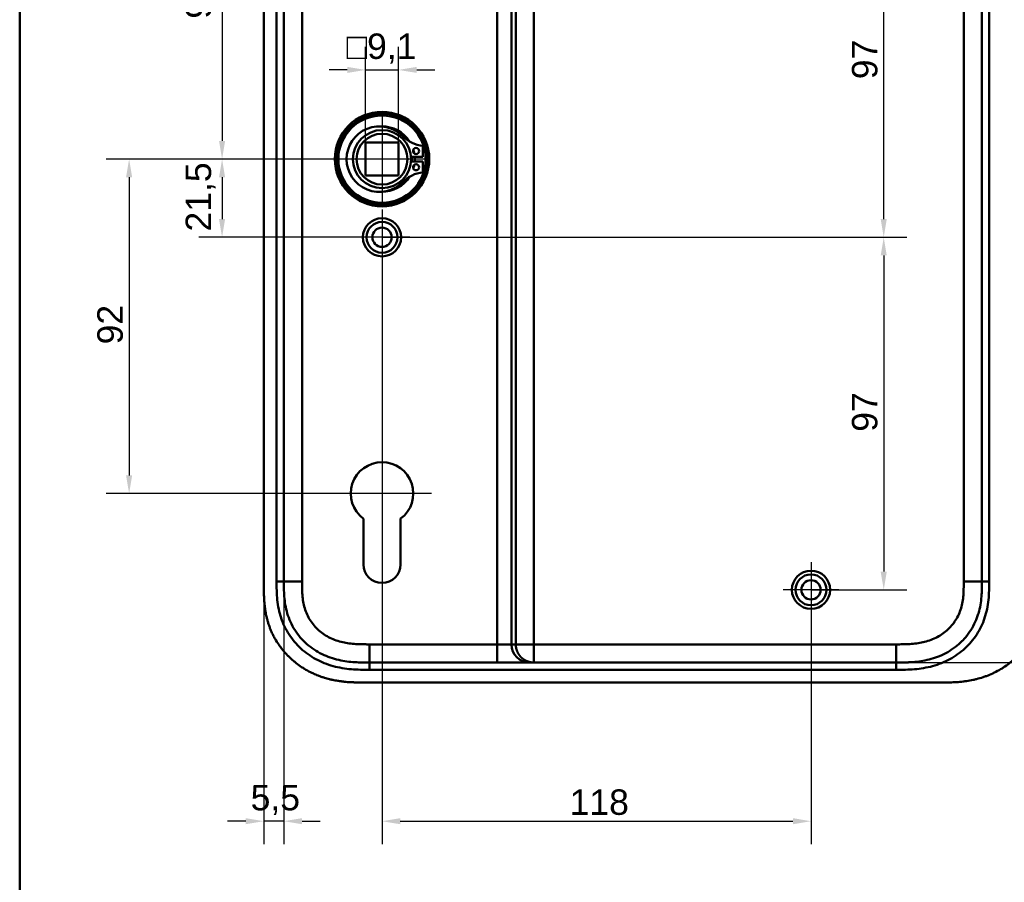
# Model space of a CAD drawing. Header units: millimetres. Extents: x 20 to 833, y 20 to 574.
# Tile 6 of 13: x 20 to 291, y 206 to 444. Entities that reach past the tile are written whole.
import ezdxf

# ---------------------------------------------------------------- set-up
doc = ezdxf.new("R2010")
doc.units = ezdxf.units.MM
doc.header["$LTSCALE"] = 2
for name, color, linetype, lineweight in [('Bemaßungen(DIN)', 7, 'Continuous', 25), ('Mittelpunktmarkierung(DIN)', 7, 'Continuous', 25), ('Sichtbare Kanten(DIN)', 7, 'Continuous', 50), ('Sichtbare tangentiale Kanten(DIN)', 7, 'Continuous', 50), ('Skizziergeometrie(DIN)', 7, 'Continuous', 50)]:
    doc.layers.add(name, color=color, linetype=linetype, lineweight=lineweight)
doc.styles.add('STANDARD-DIN~0', font='arial.ttf')
doc.dimstyles.new('CAD-LAN', dxfattribs={"dimscale": 2, "dimtxt": 3.5, "dimasz": 2.5, "dimexe": 3.175, "dimexo": 0, "dimgap": 0.8, "dimtad": 1, "dimrnd": 1e-08, "dimtxsty": 'STANDARD-DIN~0', "dimcen": 0.09, "dimdle": 10, "dimclrd": 250, "dimclre": 250, "dimclrt": 250, "dimadec": 0, "dimazin": 2, "dimtfac": 1, "dimtmove": 0, "dimatfit": 3, "dimfxl": 1, "dimtolj": 1, "dimtzin": 0, "dimlwd": 25, "dimlwe": 25, "dimarcsym": 0})

# ---------------------------------------------------------------- blocks, each defined once
blk = doc.blocks.new('Ränder Standardrahmen')
at = {"layer": 'Skizziergeometrie(DIN)', "flags": 128}
blk.add_lwpolyline([(10, 10), (10, 287), (410, 287), (410, 10), (10, 10)], dxfattribs=at)
blk = doc.blocks.new('*D8')
at = {"layer": 'Bemaßungen(DIN)', "color": 250, "linetype": 'Continuous', "lineweight": 25, "true_color": 0x3f3f3f, "transparency": 16777216}
for p, q in [((116.19, 500.81), (69.32, 500.81)), ((75.67, 495.81), (75.67, 410.31)), ((119.67, 405.31), (69.32, 405.31))]:
    blk.add_line(p, q, dxfattribs=at)
at = {"layer": 'Bemaßungen(DIN)', "color": 250, "linetype": 'Continuous', "true_color": 0x3f3f3f, "transparency": 16777216}
for points in [[(74.83, 495.81), (76.5, 495.81), (75.67, 500.81)], [(74.83, 410.31), (76.5, 410.31), (75.67, 405.31)]]:
    blk.add_solid(points, dxfattribs=at)
at = {"layer": 'Defpoints', "color": 0, "linetype": 'Continuous', "transparency": 16777216}
for p in [(116.19, 500.81), (75.67, 405.31), (119.67, 405.31)]:
    blk.add_point(p, dxfattribs=at)
at = {"layer": 'Bemaßungen(DIN)', "color": 250, "linetype": 'Continuous', "lineweight": 25, "true_color": 0x3f3f3f, "transparency": 16777216, "insert": (65.65, 443.95), "char_height": 7, "attachment_point": 1, "rotation": 90, "style": 'STANDARD-DIN~0'}
blk.add_mtext('\\A1;95,5', dxfattribs=at)
blk = doc.blocks.new('*D9')
at = {"layer": 'Bemaßungen(DIN)', "color": 250, "linetype": 'Continuous', "lineweight": 25, "true_color": 0x3f3f3f, "transparency": 16777216}
for p, q in [((119.67, 405.31), (69.32, 405.31)), ((75.67, 400.31), (75.67, 388.81)), ((119.67, 383.81), (69.32, 383.81))]:
    blk.add_line(p, q, dxfattribs=at)
at = {"layer": 'Bemaßungen(DIN)', "color": 250, "linetype": 'Continuous', "true_color": 0x3f3f3f, "transparency": 16777216}
for points in [[(74.83, 400.31), (76.5, 400.31), (75.67, 405.31)], [(74.83, 388.81), (76.5, 388.81), (75.67, 383.81)]]:
    blk.add_solid(points, dxfattribs=at)
at = {"layer": 'Defpoints', "color": 0, "linetype": 'Continuous', "transparency": 16777216}
for p in [(119.67, 405.31), (75.67, 383.81), (119.67, 383.81)]:
    blk.add_point(p, dxfattribs=at)
at = {"layer": 'Bemaßungen(DIN)', "color": 250, "linetype": 'Continuous', "lineweight": 25, "true_color": 0x3f3f3f, "transparency": 16777216, "insert": (65.65, 385.39), "char_height": 7, "attachment_point": 1, "rotation": 90, "style": 'STANDARD-DIN~0'}
blk.add_mtext('\\A1;21,5', dxfattribs=at)
blk = doc.blocks.new('*D10')
at = {"layer": 'Bemaßungen(DIN)', "color": 250, "linetype": 'Continuous', "lineweight": 25, "true_color": 0x3f3f3f, "transparency": 16777216}
for p, q in [((119.67, 405.31), (43.75, 405.31)), ((50.1, 400.31), (50.1, 318.31)), ((119.67, 313.31), (43.75, 313.31))]:
    blk.add_line(p, q, dxfattribs=at)
at = {"layer": 'Bemaßungen(DIN)', "color": 250, "linetype": 'Continuous', "true_color": 0x3f3f3f, "transparency": 16777216}
for points in [[(49.26, 400.31), (50.93, 400.31), (50.1, 405.31)], [(49.26, 318.31), (50.93, 318.31), (50.1, 313.31)]]:
    blk.add_solid(points, dxfattribs=at)
at = {"layer": 'Defpoints', "color": 0, "linetype": 'Continuous', "transparency": 16777216}
for p in [(119.67, 405.31), (50.1, 313.31), (119.67, 313.31)]:
    blk.add_point(p, dxfattribs=at)
at = {"layer": 'Bemaßungen(DIN)', "color": 250, "linetype": 'Continuous', "lineweight": 25, "true_color": 0x3f3f3f, "transparency": 16777216, "insert": (41.35, 354.34), "char_height": 7, "attachment_point": 1, "rotation": 90, "style": 'STANDARD-DIN~0'}
blk.add_mtext('\\A1;92', dxfattribs=at)
blk = doc.blocks.new('*D11')
at = {"layer": 'Bemaßungen(DIN)', "color": 250, "linetype": 'Continuous', "lineweight": 25, "true_color": 0x3f3f3f, "transparency": 16777216}
for p, q in [((237.67, 480.81), (264.02, 480.81)), ((257.67, 388.81), (257.67, 475.81)), ((119.67, 383.81), (264.02, 383.81))]:
    blk.add_line(p, q, dxfattribs=at)
at = {"layer": 'Bemaßungen(DIN)', "color": 250, "linetype": 'Continuous', "true_color": 0x3f3f3f, "transparency": 16777216}
for points in [[(256.83, 475.81), (258.5, 475.81), (257.67, 480.81)], [(256.83, 388.81), (258.5, 388.81), (257.67, 383.81)]]:
    blk.add_solid(points, dxfattribs=at)
at = {"layer": 'Defpoints', "color": 0, "linetype": 'Continuous', "transparency": 16777216}
for p in [(237.67, 480.81), (257.67, 480.81), (119.67, 383.81)]:
    blk.add_point(p, dxfattribs=at)
at = {"layer": 'Bemaßungen(DIN)', "color": 250, "linetype": 'Continuous', "lineweight": 25, "true_color": 0x3f3f3f, "transparency": 16777216, "insert": (248.92, 427.3), "char_height": 7, "attachment_point": 1, "rotation": 90, "style": 'STANDARD-DIN~0'}
blk.add_mtext('\\A1;97', dxfattribs=at)
blk = doc.blocks.new('*D12')
at = {"layer": 'Bemaßungen(DIN)', "color": 250, "linetype": 'Continuous', "lineweight": 25, "true_color": 0x3f3f3f, "transparency": 16777216}
for p, q in [((119.67, 383.81), (264.02, 383.81)), ((257.67, 378.81), (257.67, 291.81)), ((237.67, 286.81), (264.02, 286.81))]:
    blk.add_line(p, q, dxfattribs=at)
at = {"layer": 'Bemaßungen(DIN)', "color": 250, "linetype": 'Continuous', "true_color": 0x3f3f3f, "transparency": 16777216}
for points in [[(256.83, 378.81), (258.5, 378.81), (257.67, 383.81)], [(256.83, 291.81), (258.5, 291.81), (257.67, 286.81)]]:
    blk.add_solid(points, dxfattribs=at)
at = {"layer": 'Defpoints', "color": 0, "linetype": 'Continuous', "transparency": 16777216}
for p in [(119.67, 383.81), (237.67, 286.81), (257.67, 286.81)]:
    blk.add_point(p, dxfattribs=at)
at = {"layer": 'Bemaßungen(DIN)', "color": 250, "linetype": 'Continuous', "lineweight": 25, "true_color": 0x3f3f3f, "transparency": 16777216, "insert": (248.92, 330.3), "char_height": 7, "attachment_point": 1, "rotation": 90, "style": 'STANDARD-DIN~0'}
blk.add_mtext('\\A1;97', dxfattribs=at)
blk = doc.blocks.new('*D15')
at = {"layer": 'Bemaßungen(DIN)', "color": 250, "linetype": 'Continuous', "lineweight": 25, "true_color": 0x3f3f3f, "transparency": 16777216}
for p, q in [((261.13, 500.81), (335.48, 500.81)), ((329.13, 495.81), (329.13, 271.81)), ((261.13, 266.81), (335.48, 266.81))]:
    blk.add_line(p, q, dxfattribs=at)
at = {"layer": 'Bemaßungen(DIN)', "color": 250, "linetype": 'Continuous', "true_color": 0x3f3f3f, "transparency": 16777216}
for points in [[(328.3, 495.81), (329.96, 495.81), (329.13, 500.81)], [(328.3, 271.81), (329.96, 271.81), (329.13, 266.81)]]:
    blk.add_solid(points, dxfattribs=at)
at = {"layer": 'Defpoints', "color": 0, "linetype": 'Continuous', "transparency": 16777216}
for p in [(261.13, 500.81), (261.13, 266.81), (329.13, 266.81)]:
    blk.add_point(p, dxfattribs=at)
at = {"layer": 'Bemaßungen(DIN)', "color": 250, "linetype": 'Continuous', "lineweight": 25, "true_color": 0x3f3f3f, "transparency": 16777216, "insert": (320.38, 376.04), "char_height": 7, "attachment_point": 1, "rotation": 90, "style": 'STANDARD-DIN~0'}
blk.add_mtext('\\A1;234', dxfattribs=at)
blk = doc.blocks.new('*D16')
at = {"layer": 'Bemaßungen(DIN)', "color": 250, "linetype": 'Continuous', "lineweight": 25, "true_color": 0x3f3f3f, "transparency": 16777216}
for p, q in [((119.67, 376.16), (119.67, 216.8)), ((237.67, 279.16), (237.67, 216.8)), ((124.67, 223.15), (232.67, 223.15))]:
    blk.add_line(p, q, dxfattribs=at)
at = {"layer": 'Bemaßungen(DIN)', "color": 250, "linetype": 'Continuous', "true_color": 0x3f3f3f, "transparency": 16777216}
for points in [[(124.67, 223.99), (124.67, 222.32), (119.67, 223.15)], [(232.67, 223.99), (232.67, 222.32), (237.67, 223.15)]]:
    blk.add_solid(points, dxfattribs=at)
at = {"layer": 'Defpoints', "color": 0, "linetype": 'Continuous', "transparency": 16777216}
for p in [(119.67, 376.16), (237.67, 279.16), (237.67, 223.15)]:
    blk.add_point(p, dxfattribs=at)
at = {"layer": 'Bemaßungen(DIN)', "color": 250, "linetype": 'Continuous', "lineweight": 25, "true_color": 0x3f3f3f, "transparency": 16777216, "insert": (171.26, 231.9), "char_height": 7, "attachment_point": 1, "style": 'STANDARD-DIN~0'}
blk.add_mtext('\\A1;118', dxfattribs=at)
blk = doc.blocks.new('*D17')
at = {"layer": 'Bemaßungen(DIN)', "color": 250, "linetype": 'Continuous', "lineweight": 25, "true_color": 0x3f3f3f, "transparency": 16777216}
for p, q in [((87.17, 288.1), (87.17, 216.8)), ((92.67, 289.1), (92.67, 216.8)), ((82.17, 223.15), (77.17, 223.15)), ((92.67, 223.15), (87.17, 223.15)), ((97.67, 223.15), (102.67, 223.15))]:
    blk.add_line(p, q, dxfattribs=at)
at = {"layer": 'Bemaßungen(DIN)', "color": 250, "linetype": 'Continuous', "true_color": 0x3f3f3f, "transparency": 16777216}
for points in [[(82.17, 223.99), (82.17, 222.32), (87.17, 223.15)], [(97.67, 223.99), (97.67, 222.32), (92.67, 223.15)]]:
    blk.add_solid(points, dxfattribs=at)
at = {"layer": 'Defpoints', "color": 0, "linetype": 'Continuous', "transparency": 16777216}
for p in [(87.17, 288.1), (92.67, 289.1), (87.17, 223.15)]:
    blk.add_point(p, dxfattribs=at)
at = {"layer": 'Bemaßungen(DIN)', "color": 250, "linetype": 'Continuous', "lineweight": 25, "true_color": 0x3f3f3f, "transparency": 16777216, "insert": (83.52, 233.14), "char_height": 7, "attachment_point": 1, "style": 'STANDARD-DIN~0'}
blk.add_mtext('\\A1;5,5', dxfattribs=at)
blk = doc.blocks.new('*D18')
at = {"layer": 'Bemaßungen(DIN)', "color": 250, "linetype": 'Continuous', "lineweight": 25, "true_color": 0x3f3f3f, "transparency": 16777216}
for p, q in [((115.12, 409.86), (115.12, 436.21)), ((124.22, 409.86), (124.22, 436.21)), ((110.12, 429.86), (105.12, 429.86)), ((115.12, 429.86), (124.22, 429.86)), ((129.22, 429.86), (134.22, 429.86))]:
    blk.add_line(p, q, dxfattribs=at)
at = {"layer": 'Bemaßungen(DIN)', "color": 250, "linetype": 'Continuous', "true_color": 0x3f3f3f, "transparency": 16777216}
for points in [[(110.12, 430.7), (110.12, 429.03), (115.12, 429.86)], [(129.22, 430.7), (129.22, 429.03), (124.22, 429.86)]]:
    blk.add_solid(points, dxfattribs=at)
at = {"layer": 'Defpoints', "color": 0, "linetype": 'Continuous', "transparency": 16777216}
for p in [(124.22, 429.86), (115.12, 409.86), (124.22, 409.86)]:
    blk.add_point(p, dxfattribs=at)
at = {"layer": 'Bemaßungen(DIN)', "color": 250, "linetype": 'Continuous', "lineweight": 25, "true_color": 0x3f3f3f, "transparency": 16777216, "insert": (109.9, 439.88), "char_height": 7, "attachment_point": 1, "style": 'STANDARD-DIN~0'}
blk.add_mtext('\\A1;\\fAIGDT|b0|i0;\\H7.0000;o\\fArial|b0|i0;\\H7.0000;9,1', dxfattribs=at)

msp = doc.modelspace()

# ---------------------------------------------------------------- linework, layer by layer
at = {"layer": 'Mittelpunktmarkierung(DIN)', "linetype": 'Continuous'}
for p, q in [((119.667, 417.314), (119.667, 393.314)), ((131.667, 405.314), (107.667, 405.314)), ((119.667, 391.464), (119.667, 376.164)), ((127.317, 383.814), (112.017, 383.814)), ((119.667, 326.914), (119.667, 303.314)), ((133.267, 313.314), (106.067, 313.314)), ((237.667, 294.464), (237.667, 279.164)), ((245.317, 286.814), (230.017, 286.814))]:
    msp.add_line(p, q, dxfattribs=at)
at = {"layer": 'Sichtbare Kanten(DIN)'}
for p, q in [((87.167, 479.53), (87.167, 288.099)), ((115.117, 400.764), (115.117, 409.864)), ((115.117, 409.864), (124.217, 409.864)), ((124.217, 409.864), (124.217, 400.764)), ((130.892, 408.991), (130.892, 405.931)), ((130.892, 405.931), (127.643, 405.931)), ((127.643, 404.698), (130.892, 404.698)), ((130.892, 404.698), (130.892, 401.638)), ((124.217, 400.764), (115.117, 400.764)), ((114.567, 293.821), (114.571, 306.387)), ((124.771, 306.393), (124.767, 293.818)), ((116.205, 266.814), (116.194, 266.814)), ((116.205, 266.814), (151.296, 266.814)), ((151.296, 266.814), (160.264, 266.814)), ((160.264, 266.814), (161.44, 266.814)), ((161.44, 266.814), (261.129, 266.814)), ((115.206, 261.314), (273.128, 261.314))]:
    msp.add_line(p, q, dxfattribs=at)
for centre, radius in [((119.667, 405.314), 13), ((119.667, 405.314), 12.5), ((119.667, 405.314), 12), ((119.667, 405.314), 8), ((119.667, 405.314), 7), ((129.042, 407.546), 0.85), ((129.042, 403.083), 0.85), ((119.667, 383.814), 5.25), ((119.667, 383.814), 4.25), ((119.667, 383.814), 2.65), ((237.667, 286.814), 5.25), ((237.667, 286.814), 4.25), ((237.667, 286.814), 2.65)]:
    msp.add_circle(centre, radius, dxfattribs=at)
for centre, radius, start, end in [((118.934, 405.314), 9.017, 44.1409, 315.8591), ((119.667, 405.314), 9, 32.40981, 91.03095), ((131.632, 417.637), 8.678, 224.1409, 265.10819), ((119.667, 405.314), 9, 9.92527, 16.85484), ((119.667, 405.314), 8.2, 355.6871, 4.3129), ((119.667, 405.314), 9, 343.14516, 350.07473), ((119.667, 405.314), 9, 356.0711, 3.9289), ((131.632, 392.991), 8.678, 94.89181, 135.8591), ((119.667, 405.314), 9, 268.96905, 327.59019), ((119.667, 313.314), 8.6, 306.40888, 233.66516), ((119.667, 293.82), 5.1, 179.97961, 359.97961)]:
    msp.add_arc(centre, radius, start, end, dxfattribs=at)
for points in [[(92.667, 289.099), (92.667, 383.814), (92.667, 478.53)], [(284.667, 478.53), (284.667, 383.814), (284.667, 289.099)]]:
    msp.add_open_spline(points, degree=2, dxfattribs=at)
for points, knots in [([(87.167, 288.099), (87.167, 287.8), (87.167, 287.201), (87.173, 286.448), (87.185, 285.691), (87.203, 285.083), (87.237, 284.32), (87.275, 283.708), (87.35, 282.79), (87.452, 281.87), (87.64, 280.645), (87.822, 279.731), (88.04, 278.824), (88.203, 278.223), (88.429, 277.478), (88.629, 276.886), (88.902, 276.156), (89.139, 275.578), (89.522, 274.723), (89.94, 273.885), (90.633, 272.662), (91.318, 271.616), (92.252, 270.368), (93.06, 269.416), (94.141, 268.293), (95.058, 267.448), (96.266, 266.465), (97.277, 265.737), (98.592, 264.904), (99.681, 264.3), (100.943, 263.695), (101.801, 263.332), (102.673, 263.002), (103.259, 262.798), (104.147, 262.517), (105.044, 262.269), (106.25, 261.991), (107.161, 261.821), (108.076, 261.68), (108.687, 261.6), (109.45, 261.517), (110.061, 261.462), (110.823, 261.408), (111.433, 261.375), (112.346, 261.34), (113.557, 261.315), (114.608, 261.314), (115.206, 261.314)], [-0.99999789, -0.99999789, -0.99999789, -0.99999789, -0.9791648, -0.9583317, -0.94791516, -0.92708206, -0.91666552, -0.89583243, -0.88541588, -0.85416624, -0.83333315, -0.80208351, -0.79166696, -0.77083387, -0.76041733, -0.73958423, -0.72916769, -0.70833459, -0.69791805, -0.66666841, -0.64583532, -0.60416913, -0.58333604, -0.54166985, -0.52083676, -0.47917058, -0.45833749, -0.4166713, -0.39583821, -0.35417202, -0.33333893, -0.30208929, -0.29167275, -0.27083965, -0.26042311, -0.22917347, -0.20834038, -0.17709074, -0.16667419, -0.1458411, -0.13542455, -0.11459146, -0.10417491, -0.08334182, -0.07292528, -0.04167564, -0.00000945, -0.00000945, -0.00000945, -0.00000945]), ([(116.194, 266.814), (115.564, 266.814), (114.919, 266.815), (114.269, 266.825), (113.583, 266.835), (112.891, 266.857), (112.201, 266.899), (111.469, 266.943), (110.74, 267.01), (110.016, 267.106), (109.253, 267.206), (108.497, 267.339), (107.749, 267.51), (106.965, 267.688), (106.192, 267.908), (105.437, 268.17), (104.654, 268.441), (103.892, 268.758), (103.157, 269.119), (102.405, 269.488), (101.68, 269.904), (100.985, 270.366), (100.286, 270.831), (99.617, 271.343), (98.981, 271.903), (98.345, 272.464), (97.744, 273.072), (97.195, 273.714), (96.639, 274.362), (96.133, 275.047), (95.679, 275.762), (95.224, 276.48), (94.822, 277.227), (94.476, 277.996), (94.132, 278.761), (93.842, 279.548), (93.607, 280.341), (93.372, 281.131), (93.194, 281.916), (93.058, 282.708), (92.928, 283.47), (92.837, 284.238), (92.777, 285.015), (92.722, 285.73), (92.693, 286.453), (92.679, 287.175), (92.667, 287.824), (92.667, 288.471), (92.667, 289.099)], [0, 0, 0, 0, 0.1902217, 0.1902217, 0.1902217, 0.3910459, 0.3910459, 0.3910459, 0.6037782, 0.6037782, 0.6037782, 0.8282217, 0.8282217, 0.8282217, 1.0633883, 1.0633883, 1.0633883, 1.3072782, 1.3072782, 1.3072782, 1.5568293, 1.5568293, 1.5568293, 1.8081601, 1.8081601, 1.8081601, 2.0594434, 2.0594434, 2.0594434, 2.3133314, 2.3133314, 2.3133314, 2.5680226, 2.5680226, 2.5680226, 2.8214462, 2.8214462, 2.8214462, 3.0739819, 3.0739819, 3.0739819, 3.3167289, 3.3167289, 3.3167289, 3.5398143, 3.5398143, 3.5398143, 3.7401487, 3.7401487, 3.7401487, 3.7401487]), ([(284.667, 289.099), (284.667, 288.457), (284.667, 287.815), (284.654, 287.13), (284.638, 286.36), (284.609, 285.684), (284.553, 284.967), (284.492, 284.196), (284.402, 283.44), (284.27, 282.679), (284.132, 281.882), (283.951, 281.097), (283.725, 280.334), (283.71, 280.285), (283.695, 280.235), (283.68, 280.184), (283.448, 279.428), (283.174, 278.696), (282.852, 277.984), (282.505, 277.214), (282.102, 276.467), (281.649, 275.753), (281.194, 275.037), (280.686, 274.351), (280.132, 273.706), (279.718, 273.223), (279.277, 272.761), (278.813, 272.323), (278.659, 272.177), (278.502, 272.034), (278.343, 271.895), (277.713, 271.34), (277.041, 270.826), (276.339, 270.36), (275.644, 269.898), (274.917, 269.482), (274.167, 269.114), (273.428, 268.752), (272.667, 268.436), (271.889, 268.167), (271.133, 267.905), (270.363, 267.687), (269.582, 267.509), (268.835, 267.339), (268.084, 267.207), (267.324, 267.106), (266.6, 267.011), (265.885, 266.945), (265.134, 266.899), (264.78, 266.878), (264.439, 266.862), (264.089, 266.85), (263.255, 266.821), (262.431, 266.815), (261.607, 266.815), (261.448, 266.814), (261.288, 266.814), (261.129, 266.814)], [0.0000027, 0.0000027, 0.0000027, 0.0000027, 0.1925219, 0.1925219, 0.1925219, 0.4089719, 0.4089719, 0.4089719, 0.6416932, 0.6416932, 0.6416932, 0.885175, 0.885175, 0.885175, 0.9007934, 0.9007934, 0.9007934, 1.135805, 1.135805, 1.135805, 1.3901448, 1.3901448, 1.3901448, 1.6455397, 1.6455397, 1.6455397, 1.8367287, 1.8367287, 1.8367287, 1.9003445, 1.9003445, 1.9003445, 2.1535344, 2.1535344, 2.1535344, 2.404441, 2.404441, 2.404441, 2.6518499, 2.6518499, 2.6518499, 2.8926284, 2.8926284, 2.8926284, 3.1231828, 3.1231828, 3.1231828, 3.3427033, 3.3427033, 3.3427033, 3.4462223, 3.4462223, 3.4462223, 3.6934044, 3.6934044, 3.6934044, 3.7412921, 3.7412921, 3.7412921, 3.7412921]), ([(273.128, 261.314), (273.723, 261.314), (274.921, 261.315), (276.438, 261.351), (277.965, 261.432), (279.194, 261.541), (280.734, 261.743), (281.966, 261.962), (283.498, 262.318), (284.714, 262.67), (286.213, 263.196), (287.391, 263.689), (288.828, 264.392), (289.946, 265.024), (291.293, 265.898), (292.327, 266.663), (293.555, 267.695), (294.483, 268.579), (295.568, 269.749), (296.371, 270.734), (297.29, 272.019), (297.955, 273.086), (298.694, 274.459), (299.21, 275.586), (299.762, 277.019), (300.13, 278.183), (300.501, 279.649), (300.729, 280.828), (300.938, 282.302), (301.048, 283.478), (301.131, 284.939), (301.167, 286.388), (301.167, 287.531), (301.167, 288.099)], [-0.99999768, -0.99999768, -0.99999768, -0.99999768, -0.95833111, -0.91666454, -0.89583125, -0.85416468, -0.8333314, -0.79166483, -0.77083154, -0.72916497, -0.70833169, -0.66666512, -0.64583183, -0.60416526, -0.58333198, -0.54166541, -0.52083212, -0.47916555, -0.45833227, -0.4166657, -0.39583241, -0.35416584, -0.33333256, -0.29166599, -0.2708327, -0.22916613, -0.20833285, -0.16666628, -0.14583299, -0.10416642, -0.08333314, -0.04166657, -0.00000215, -0.00000215, -0.00000215, -0.00000215])]:
    msp.add_open_spline(points, degree=3, knots=knots, dxfattribs=at)
at = {"layer": 'Sichtbare tangentiale Kanten(DIN)'}
for p, q in [((151.296, 495.814), (151.296, 271.814)), ((155.282, 271.814), (155.282, 495.814)), ((156.458, 495.814), (156.458, 271.814)), ((161.44, 271.814), (161.44, 495.814)), ((92.667, 289.099), (90.667, 289.099)), ((92.667, 289.099), (97.667, 289.099)), ((279.667, 289.099), (284.667, 289.099)), ((284.667, 289.099), (286.667, 289.099)), ((151.296, 271.814), (116.194, 271.814)), ((116.194, 266.814), (116.194, 271.814)), ((151.296, 271.814), (151.296, 266.814)), ((155.282, 271.814), (151.296, 271.814)), ((156.458, 271.814), (155.282, 271.814)), ((156.458, 271.814), (161.44, 271.814)), ((261.129, 271.814), (161.44, 271.814)), ((161.44, 271.814), (161.44, 266.814)), ((261.129, 271.814), (261.129, 266.814)), ((116.205, 266.814), (116.205, 264.815)), ((261.129, 266.814), (261.129, 264.814))]:
    msp.add_line(p, q, dxfattribs=at)
for points, degree in [([(90.667, 289.099), (90.667, 352.242), (90.667, 415.386), (90.667, 478.53)], 3), ([(97.667, 289.099), (97.667, 352.242), (97.667, 415.386), (97.667, 478.53)], 3), ([(279.667, 478.53), (279.667, 415.386), (279.667, 352.243), (279.667, 289.099)], 3), ([(286.667, 478.53), (286.667, 415.386), (286.667, 352.243), (286.667, 289.099)], 3), ([(160.264, 266.814), (157.512, 266.814), (155.282, 269.053), (155.282, 271.814)], 3), ([(161.44, 266.814), (161.337, 266.814), (161.132, 266.82), (160.828, 266.843), (160.432, 266.904), (159.954, 267.028), (159.495, 267.197), (159.059, 267.408), (158.648, 267.659), (158.264, 267.947), (157.909, 268.271), (157.587, 268.627), (157.3, 269.012), (157.05, 269.425), (156.839, 269.863), (156.671, 270.323), (156.548, 270.802), (156.487, 271.2), (156.463, 271.505), (156.458, 271.711), (156.458, 271.814)], 5), ([(261.129, 264.814), (212.821, 264.814), (164.513, 264.814), (116.205, 264.815)], 3)]:
    msp.add_open_spline(points, degree=degree, dxfattribs=at)
for points, knots in [([(116.205, 264.815), (115.99, 264.815), (115.774, 264.815), (115.559, 264.815), (115.357, 264.815), (115.156, 264.816), (114.955, 264.817), (114.855, 264.818), (114.754, 264.819), (114.654, 264.82), (114.359, 264.823), (114.064, 264.827), (113.749, 264.835), (113.741, 264.835), (113.734, 264.835), (113.727, 264.835), (112.843, 264.856), (112.044, 264.895), (111.236, 264.963), (111.221, 264.965), (111.207, 264.966), (111.192, 264.967), (110.37, 265.037), (109.541, 265.139), (108.718, 265.279), (108.71, 265.281), (108.702, 265.282), (108.694, 265.283), (107.867, 265.425), (107.044, 265.605), (106.232, 265.829), (106.225, 265.831), (106.219, 265.833), (106.213, 265.834), (104.573, 266.288), (102.972, 266.926), (101.498, 267.725), (100.019, 268.528), (98.602, 269.532), (97.356, 270.675), (96.119, 271.809), (95.01, 273.117), (94.099, 274.521), (93.191, 275.922), (92.453, 277.457), (91.917, 279.05), (91.916, 279.054), (91.915, 279.058), (91.913, 279.062), (91.645, 279.862), (91.425, 280.683), (91.252, 281.505), (91.251, 281.512), (91.249, 281.519), (91.248, 281.525), (91.076, 282.35), (90.948, 283.189), (90.86, 284.019), (90.859, 284.033), (90.857, 284.047), (90.856, 284.06), (90.77, 284.879), (90.72, 285.696), (90.693, 286.572), (90.693, 286.585), (90.693, 286.597), (90.692, 286.61), (90.667, 287.464), (90.667, 288.281), (90.667, 289.099)], [0, 0, 0, 0, 0.0646507, 0.0646507, 0.0646507, 0.1249969, 0.1249969, 0.1249969, 0.15517, 0.15517, 0.15517, 0.2436497, 0.2436497, 0.2436497, 0.2456893, 0.2456893, 0.2456893, 0.492996, 0.492996, 0.492996, 0.4974066, 0.4974066, 0.4974066, 0.748902, 0.748902, 0.748902, 0.7513151, 0.7513151, 0.7513151, 1.0041249, 1.0041249, 1.0041249, 1.0061194, 1.0061194, 1.0061194, 1.5162083, 1.5162083, 1.5162083, 2.0281632, 2.0281632, 2.0281632, 2.536105, 2.536105, 2.536105, 3.0426684, 3.0426684, 3.0426684, 3.0439581, 3.0439581, 3.0439581, 3.2980848, 3.2980848, 3.2980848, 3.3001542, 3.3001542, 3.3001542, 3.554844, 3.554844, 3.554844, 3.5590877, 3.5590877, 3.5590877, 3.810454, 3.810454, 3.810454, 3.8140987, 3.8140987, 3.8140987, 4.0593595, 4.0593595, 4.0593595, 4.0593595]), ([(116.194, 271.814), (115.959, 271.814), (115.724, 271.814), (115.488, 271.815), (115.412, 271.815), (115.336, 271.815), (115.26, 271.816), (115.184, 271.816), (115.108, 271.816), (115.032, 271.817), (114.88, 271.818), (114.727, 271.819), (114.575, 271.821), (114.499, 271.822), (114.423, 271.823), (114.347, 271.824), (114.193, 271.826), (114.039, 271.829), (113.886, 271.833), (113.809, 271.835), (113.732, 271.837), (113.655, 271.839), (113.578, 271.842), (113.501, 271.844), (113.421, 271.847), (113.109, 271.858), (112.811, 271.871), (112.503, 271.89), (112.496, 271.89), (112.488, 271.891), (112.481, 271.891), (111.861, 271.929), (111.268, 271.984), (110.671, 272.062), (110.662, 272.064), (110.653, 272.065), (110.645, 272.066), (110.044, 272.146), (109.45, 272.25), (108.859, 272.385), (108.854, 272.386), (108.849, 272.387), (108.844, 272.388), (108.247, 272.525), (107.654, 272.693), (107.076, 272.893), (107.073, 272.894), (107.07, 272.896), (107.066, 272.897), (106.485, 273.099), (105.909, 273.338), (105.355, 273.61), (104.802, 273.882), (104.263, 274.191), (103.75, 274.532), (103.238, 274.873), (102.746, 275.25), (102.284, 275.656), (101.824, 276.062), (101.389, 276.503), (100.991, 276.968), (100.594, 277.432), (100.228, 277.926), (99.901, 278.441), (99.576, 278.953), (99.286, 279.493), (99.037, 280.045), (98.788, 280.597), (98.577, 281.17), (98.404, 281.75), (98.403, 281.754), (98.402, 281.758), (98.4, 281.763), (98.229, 282.342), (98.094, 282.933), (97.991, 283.527), (97.99, 283.536), (97.988, 283.544), (97.987, 283.553), (97.884, 284.15), (97.813, 284.752), (97.764, 285.378), (97.764, 285.386), (97.763, 285.393), (97.762, 285.4), (97.738, 285.712), (97.721, 286.013), (97.707, 286.322), (97.694, 286.639), (97.684, 286.955), (97.678, 287.27), (97.667, 287.881), (97.667, 288.491), (97.667, 289.099)], [3.8795396, 3.8795396, 3.8795396, 3.8795396, 3.9500796, 3.9500796, 3.9500796, 3.9729083, 3.9729083, 3.9729083, 3.9957369, 3.9957369, 3.9957369, 4.0413942, 4.0413942, 4.0413942, 4.0642228, 4.0642228, 4.0642228, 4.1103649, 4.1103649, 4.1103649, 4.1334359, 4.1334359, 4.1334359, 4.1565069, 4.1565069, 4.1565069, 4.2466916, 4.2466916, 4.2466916, 4.2487909, 4.2487909, 4.2487909, 4.4301197, 4.4301197, 4.4301197, 4.4328324, 4.4328324, 4.4328324, 4.6153934, 4.6153934, 4.6153934, 4.6170091, 4.6170091, 4.6170091, 4.8015249, 4.8015249, 4.8015249, 4.802599, 4.802599, 4.802599, 4.9886467, 4.9886467, 4.9886467, 5.1742372, 5.1742372, 5.1742372, 5.3593337, 5.3593337, 5.3593337, 5.5439566, 5.5439566, 5.5439566, 5.7276859, 5.7276859, 5.7276859, 5.9107052, 5.9107052, 5.9107052, 6.0936617, 6.0936617, 6.0936617, 6.0950038, 6.0950038, 6.0950038, 6.2776503, 6.2776503, 6.2776503, 6.2802935, 6.2802935, 6.2802935, 6.4638632, 6.4638632, 6.4638632, 6.4660269, 6.4660269, 6.4660269, 6.5574768, 6.5574768, 6.5574768, 6.6515247, 6.6515247, 6.6515247, 6.8339614, 6.8339614, 6.8339614, 6.8339614]), ([(279.667, 289.099), (279.667, 288.855), (279.667, 288.611), (279.666, 288.367), (279.666, 288.221), (279.665, 288.074), (279.664, 287.928), (279.663, 287.855), (279.663, 287.781), (279.662, 287.708), (279.661, 287.635), (279.66, 287.562), (279.659, 287.489), (279.658, 287.415), (279.657, 287.342), (279.655, 287.269), (279.65, 286.956), (279.641, 286.643), (279.627, 286.323), (279.613, 286.011), (279.595, 285.709), (279.571, 285.398), (279.571, 285.39), (279.57, 285.383), (279.569, 285.376), (279.52, 284.749), (279.449, 284.147), (279.347, 283.549), (279.345, 283.541), (279.344, 283.532), (279.342, 283.524), (279.239, 282.929), (279.104, 282.337), (278.932, 281.758), (278.931, 281.753), (278.929, 281.749), (278.928, 281.745), (278.755, 281.165), (278.543, 280.591), (278.294, 280.039), (278.045, 279.487), (277.754, 278.947), (277.428, 278.434), (277.101, 277.92), (276.735, 277.425), (276.337, 276.962), (275.938, 276.496), (275.503, 276.056), (275.042, 275.65), (274.58, 275.243), (274.087, 274.866), (273.575, 274.526), (273.061, 274.185), (272.521, 273.876), (271.968, 273.605), (271.413, 273.333), (270.837, 273.094), (270.254, 272.892), (270.251, 272.891), (270.248, 272.89), (270.244, 272.889), (269.667, 272.689), (269.072, 272.521), (268.475, 272.385), (268.47, 272.384), (268.465, 272.383), (268.46, 272.381), (267.869, 272.247), (267.274, 272.144), (266.673, 272.064), (266.664, 272.063), (266.655, 272.061), (266.646, 272.06), (266.049, 271.982), (265.456, 271.928), (264.835, 271.89), (264.828, 271.89), (264.821, 271.889), (264.813, 271.889), (264.505, 271.87), (264.207, 271.857), (263.903, 271.846), (263.59, 271.836), (263.279, 271.829), (262.968, 271.824), (262.353, 271.814), (261.74, 271.814), (261.129, 271.814)], [0, 0, 0, 0, 0.073129, 0.073129, 0.073129, 0.1170868, 0.1170868, 0.1170868, 0.1390657, 0.1390657, 0.1390657, 0.1610445, 0.1610445, 0.1610445, 0.1830156, 0.1830156, 0.1830156, 0.2767014, 0.2767014, 0.2767014, 0.3682123, 0.3682123, 0.3682123, 0.3703794, 0.3703794, 0.3703794, 0.5540752, 0.5540752, 0.5540752, 0.5567155, 0.5567155, 0.5567155, 0.7394794, 0.7394794, 0.7394794, 0.7408245, 0.7408245, 0.7408245, 0.9239048, 0.9239048, 0.9239048, 1.1070533, 1.1070533, 1.1070533, 1.2909149, 1.2909149, 1.2909149, 1.4756691, 1.4756691, 1.4756691, 1.6608929, 1.6608929, 1.6608929, 1.8466086, 1.8466086, 1.8466086, 2.0327825, 2.0327825, 2.0327825, 2.033862, 2.033862, 2.033862, 2.2184979, 2.2184979, 2.2184979, 2.2201221, 2.2201221, 2.2201221, 2.4027955, 2.4027955, 2.4027955, 2.4055233, 2.4055233, 2.4055233, 2.586959, 2.586959, 2.586959, 2.5890725, 2.5890725, 2.5890725, 2.6793073, 2.6793073, 2.6793073, 2.7720151, 2.7720151, 2.7720151, 2.9555879, 2.9555879, 2.9555879, 2.9555879]), ([(286.667, 289.099), (286.667, 288.976), (286.667, 288.854), (286.667, 288.63), (286.667, 288.529), (286.666, 288.327), (286.666, 288.226), (286.663, 287.62), (286.656, 287.115), (286.641, 286.61)], [0, 0, 0, 0, 0.03676501, 0.03676501, 0.06707453, 0.06707453, 0.09738405, 0.09738405, 0.24893164, 0.24893164, 0.24893164, 0.24893164]), ([(286.641, 286.61), (286.614, 285.697), (286.564, 284.879), (286.478, 284.06), (286.477, 284.047), (286.475, 284.033), (286.474, 284.019), (286.386, 283.189), (286.258, 282.35), (286.086, 281.525), (286.084, 281.519), (286.083, 281.512), (286.082, 281.505), (285.909, 280.683), (285.689, 279.862), (285.42, 279.062), (285.419, 279.058), (285.418, 279.054), (285.416, 279.05), (284.881, 277.457), (284.143, 275.922), (283.235, 274.521), (282.323, 273.117), (281.214, 271.809), (279.978, 270.675), (278.732, 269.532), (277.315, 268.528), (275.836, 267.725), (274.362, 266.926), (272.76, 266.288), (271.121, 265.834), (271.115, 265.833), (271.108, 265.831), (271.102, 265.829), (270.289, 265.605), (269.467, 265.425), (268.64, 265.283), (268.632, 265.282), (268.624, 265.281), (268.616, 265.279), (267.793, 265.139), (266.964, 265.037), (266.141, 264.967), (266.127, 264.966), (266.113, 264.965), (266.098, 264.963), (265.29, 264.895), (264.491, 264.856), (263.626, 264.835), (263.612, 264.835), (263.599, 264.835), (263.585, 264.834), (262.74, 264.815), (261.934, 264.814), (261.129, 264.814)], [0.2489316, 0.2489316, 0.2489316, 0.2489316, 0.5002989, 0.5002989, 0.5002989, 0.5045423, 0.5045423, 0.5045423, 0.7592332, 0.7592332, 0.7592332, 0.7613025, 0.7613025, 0.7613025, 1.01543, 1.01543, 1.01543, 1.0167198, 1.0167198, 1.0167198, 1.5232849, 1.5232849, 1.5232849, 2.0312283, 2.0312283, 2.0312283, 2.5431846, 2.5431846, 2.5431846, 3.0532744, 3.0532744, 3.0532744, 3.0552733, 3.0552733, 3.0552733, 3.3080792, 3.3080792, 3.3080792, 3.3104825, 3.3104825, 3.3104825, 3.5619885, 3.5619885, 3.5619885, 3.5664026, 3.5664026, 3.5664026, 3.8137067, 3.8137067, 3.8137067, 3.8175992, 3.8175992, 3.8175992, 4.0593829, 4.0593829, 4.0593829, 4.0593829])]:
    msp.add_open_spline(points, degree=3, knots=knots, dxfattribs=at)

# ---------------------------------------------------------------- block references
at = {"xscale": 2, "yscale": 2, "zscale": 2}
msp.add_blockref('Ränder Standardrahmen', (0, 0), dxfattribs=at)

# ---------------------------------------------------------------- dimensions: what is measured, and where the dimension line sits
at = {"layer": 'Bemaßungen(DIN)', "color": 250, "linetype": 'Continuous', "lineweight": 25, "true_color": 0x3f3f3f}
for base, p1, p2, angle, override, picture, middle in [((75.667, 405.314), (116.194, 500.814), (119.667, 405.314), 90, {"dimgap": 0.8, "dimdec": 2, "dimtol": 0, "dimlim": 0, "dimtp": 0, "dimtm": 0, "dimtdec": 2, "dimtofl": 0, "dimatfit": 1}, '*D8', (75.667, 453.064)), ((329.129, 266.814), (261.129, 500.814), (261.129, 266.814), 90, {"dimgap": 0.8, "dimdec": 2, "dimtol": 0, "dimlim": 0, "dimtp": 0, "dimtm": 0, "dimtdec": 2, "dimtofl": 0, "dimatfit": 1}, '*D15', (329.129, 383.814)), ((257.667, 480.814), (119.667, 383.814), (237.667, 480.814), 90, {"dimgap": 0.8, "dimdec": 2, "dimtol": 0, "dimlim": 0, "dimtp": 0, "dimtm": 0, "dimtdec": 2, "dimtofl": 0, "dimatfit": 1}, '*D11', (257.667, 432.314)), ((50.098, 313.314), (119.667, 405.314), (119.667, 313.314), 90, {"dimgap": 0.8, "dimdec": 2, "dimtol": 0, "dimlim": 0, "dimtp": 0, "dimtm": 0, "dimtdec": 2, "dimtofl": 0, "dimatfit": 1}, '*D10', (50.098, 359.314)), ((75.667, 383.814), (119.667, 405.314), (119.667, 383.814), 90, {"dimgap": 0.8, "dimdec": 2, "dimtol": 0, "dimlim": 0, "dimtp": 0, "dimtm": 0, "dimtdec": 2, "dimtofl": 0, "dimatfit": 1}, '*D9', (75.667, 394.564)), ((257.667, 286.814), (119.667, 383.814), (237.667, 286.814), 90, {"dimgap": 0.8, "dimdec": 2, "dimtol": 0, "dimlim": 0, "dimtp": 0, "dimtm": 0, "dimtdec": 2, "dimtofl": 0, "dimatfit": 1}, '*D12', (257.667, 335.314)), ((237.667, 223.154), (119.667, 376.164), (237.667, 279.164), 180, {"dimgap": 0.8, "dimdec": 2, "dimtol": 0, "dimlim": 0, "dimtp": 0, "dimtm": 0, "dimtdec": 2, "dimtofl": 0, "dimatfit": 1}, '*D16', (178.667, 223.154)), ((87.167, 223.154), (92.667, 289.099), (87.167, 288.099), 180, {"dimgap": 0.8, "dimdec": 2, "dimtol": 0, "dimlim": 0, "dimtp": 0, "dimtm": 0, "dimtdec": 2, "dimtofl": 1, "dimatfit": 1}, '*D17', (89.917, 223.154))]:
    dim = msp.add_linear_dim(base=base, p1=p1, p2=p2, angle=angle, dimstyle='CAD-LAN', override=override, dxfattribs=at)
    dim.commit()
    dim.dimension.update_dxf_attribs({"geometry": picture, "text_midpoint": middle, "dimtype": 160})
dim = msp.add_linear_dim(base=(124.217, 429.864), p1=(115.117, 409.864), p2=(124.217, 409.864), angle=180, text='\\fAIGDT|b0|i0;\\H7.0000;o\\fArial|b0|i0;\\H7.0000;<>', dimstyle='CAD-LAN', override={"dimgap": 0.8, "dimdec": 2, "dimtol": 0, "dimlim": 0, "dimtp": 0, "dimtm": 0, "dimtdec": 2, "dimtofl": 1, "dimatfit": 1}, dxfattribs=at)
dim.commit()
dim.dimension.update_dxf_attribs({"geometry": '*D18', "text_midpoint": (119.667, 429.864), "dimtype": 160})

doc.saveas('drawing.dxf')
